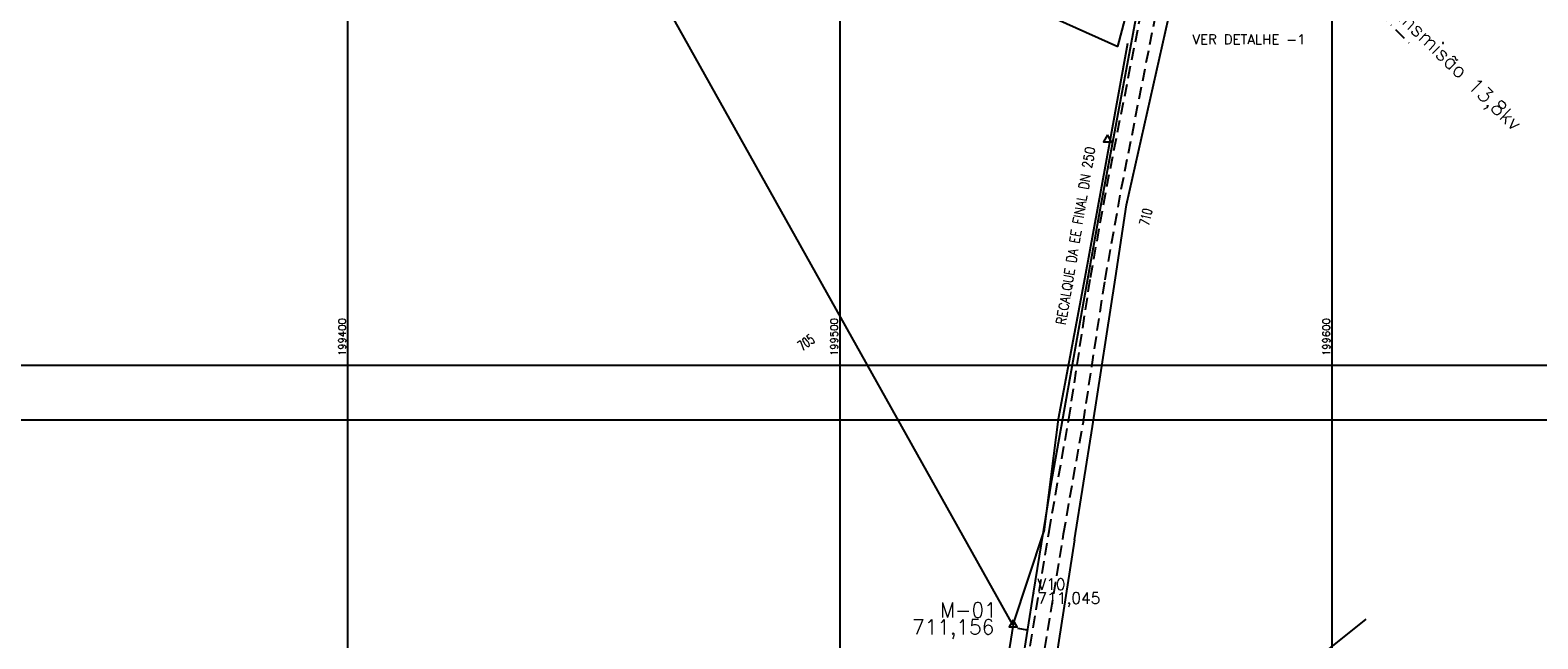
# Model space of a CAD drawing. Header units: millimetres. Extents: x 196436 to 199900, y 8705373 to 8708636.
# Tile 81 of 92: x 199335 to 199642, y 8707455 to 8707579. Entities that reach past the tile are written whole.
import ezdxf
from ezdxf.enums import TextEntityAlignment as Align

# ---------------------------------------------------------------- set-up
doc = ezdxf.new("R2010")
doc.units = ezdxf.units.MM
doc.header["$LTSCALE"] = 5
doc.linetypes.add('DASHDOT', pattern=[1, 0.5, -0.25, 0, -0.25])
doc.linetypes.add('DASHED', pattern=[0.75, 0.5, -0.25])
for name, color, linetype in [('CERCA', 3, 'CERCA_LINE'), ('ELE_TX_GERAL', 2, 'Continuous'), ('EST_20', 2, 'Continuous'), ('ESTACAO', 4, 'Continuous'), ('ESTRADA_BARRO', 9, 'DASHED'), ('LINHA_RECAL', 6, 'Continuous'), ('LINHA_TRANS', 4, 'DASHDOT'), ('MALHA', 9, 'Continuous'), ('REDE', 22, 'Continuous'), ('TEXTO', 2, 'Continuous'), ('TEXTO$CURVA', 2, 'Continuous'), ('TXT_COORD', 3, 'Continuous'), ('TXT_ESTACAO', 2, 'Continuous'), ('TXT_ESTCOTA', 2, 'Continuous'), ('Vp', 2, 'Continuous')]:
    doc.layers.add(name, color=color, linetype=linetype)
doc.styles.add('GEOSIS', font='ROMANS.SHX')
doc.styles.add('ROMANS', font='romans.shx', dxfattribs={"width": 0.85})
doc.linetypes.add('CERCA_LINE', pattern='A,0.5,-0.2,["X",Standard,S=0.1,R=0,X=-0.1,Y=-0.05],-0.25', length=0.95)

# ---------------------------------------------------------------- blocks, each defined once
blk = doc.blocks.new('20')
at = {"layer": 'EST_20'}
blk.add_line((0, 0), (0, 2), dxfattribs=at)

msp = doc.modelspace()

# ---------------------------------------------------------------- linework, layer by layer
at = {"layer": 'CERCA', "color": 7, "ltscale": 2}
for p, q in [((199556.52, 8707575.905), (199629.982, 8707853.205)), ((199160.458, 8707754.352), (199556.52, 8707575.905))]:
    msp.add_line(p, q, dxfattribs=at)
at = {"layer": 'CERCA', "color": 7}
for p, q in [((199558.486, 8707576.548), (199554.976, 8707557.087)), ((199554.976, 8707557.087), (199549.794, 8707528.974))]:
    msp.add_line(p, q, dxfattribs=at)
at = {"layer": 'CERCA', "color": 7, "ltscale": 2}
msp.add_lwpolyline([(199535.183, 8707458.353), (199335.38, 8707815.673), (199316.526, 8707803.678)], dxfattribs=at)
at = {"layer": 'CERCA', "color": 7}
for points in [[(199558.261, 8707543.747), (199569.282, 8707592.602), (199578.448, 8707632.257), (199605.013, 8707728.74), (199619.444, 8707780.595)], [(199556.06, 8707528.858), (199558.261, 8707543.747)], [(199549.794, 8707528.974), (199544.385, 8707500.175), (199541.505, 8707477.264), (199541.505, 8707477.264)], [(199547.723, 8707475.64), (199551.374, 8707498.663), (199556.06, 8707528.858)], [(199535.23, 8707458.413), (199541.505, 8707477.264)], [(199547.723, 8707475.64), (199536.391, 8707402.861), (199606.977, 8707459.516)], [(199535.23, 8707458.413), (199524.089, 8707388.234), (199488.609, 8707365.837), (199384.264, 8707302.285), (199344.355, 8707281.382), (199248.798, 8707232.352)]]:
    msp.add_lwpolyline(points, dxfattribs=at)
at = {"layer": 'ESTACAO', "color": 7}
msp.add_point((199539.371, 8707464.742, 711.045), dxfattribs=at)
at = {"layer": 'ESTRADA_BARRO', "color": 7}
for p, q in [((199554.278, 8707547.443), (199563.776, 8707595.586)), ((199557.226, 8707546.888), (199566.706, 8707594.938)), ((199550.965, 8707528.989), (199554.278, 8707547.443)), ((199553.925, 8707528.497), (199557.226, 8707546.888)), ((199546.556, 8707500.123), (199550.965, 8707528.989)), ((199549.516, 8707499.636), (199553.925, 8707528.497)), ((199542.532, 8707477.327), (199546.556, 8707500.123)), ((199545.49, 8707476.825), (199549.516, 8707499.636)), ((199535.7, 8707435.484), (199542.532, 8707477.327)), ((199538.661, 8707435.001), (199545.49, 8707476.825))]:
    msp.add_line(p, q, dxfattribs=at)
at = {"layer": 'LINHA_RECAL', "color": 7}
msp.add_lwpolyline([(199000, 8707088.245), (199000.571, 8707088.22), (199039.374, 8707097.894), (199088.059, 8707123.486), (199179.076, 8707187.139), (199350.335, 8707277.958), (199489.56, 8707356.837), (199526.737, 8707384.241), (199539.368, 8707464.745)], dxfattribs=at)
at = {"layer": 'LINHA_TRANS', "color": 7}
msp.add_lwpolyline([(199281.954, 8707911.943), (199615.687, 8707576.643), (199615.687, 8707576.643)], dxfattribs=at)
at = {"layer": 'MALHA', "color": 7}
for p, q in [((199400, 8708300), (199400, 8706900)), ((199400, 8708300), (199400, 8706900)), ((199500, 8708300), (199500, 8706900)), ((199500, 8708300), (199500, 8706900)), ((199600, 8708300), (199600, 8706900)), ((199600, 8708300), (199600, 8706900)), ((199000, 8707500), (199900, 8707500)), ((199000, 8707500), (199900, 8707500))]:
    msp.add_line(p, q, dxfattribs=at)
at = {"layer": 'REDE', "color": 7}
msp.add_lwpolyline([(198633.3, 8707060.151), (198633.818, 8707059.633), (198692.175, 8707069.245), (198892.622, 8707092.876), (199000.571, 8707088.22), (199039.374, 8707097.894), (199088.059, 8707123.486), (199179.076, 8707187.139), (199350.335, 8707277.958), (199489.56, 8707356.837), (199526.737, 8707384.241), (199539.368, 8707464.745), (199543.124, 8707487.748), (199553.064, 8707543.49), (199562.79, 8707595.634), (199564.724, 8707603.473), (199534.127, 8707638.367)], dxfattribs=at)
at = {"layer": 'TXT_COORD', "color": 7}
for points in [[(199554.414, 8707557.956), (199553.611, 8707556.566), (199555.216, 8707556.566)], [(199535.23, 8707459.34), (199534.427, 8707457.95), (199536.032, 8707457.95)]]:
    msp.add_lwpolyline(points, close=True, dxfattribs=at)
at = {"layer": 'Vp'}
msp.add_lwpolyline([(199147.166, 8708065.042), (199775.174, 8708065.042), (199775.174, 8707511.042), (199147.166, 8707511.042)], close=True, dxfattribs=at)

# ---------------------------------------------------------------- block references
at = {"layer": 'ESTRADA_BARRO', "color": 7, "rotation": 81.08259381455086}
msp.add_blockref('20', (199538.193, 8707457.25), dxfattribs=at)

# ---------------------------------------------------------------- texts
at = {"layer": 'ELE_TX_GERAL', "lineweight": -3, "style": 'ROMANS'}
msp.add_text('VER DETALHE -1', height=2, rotation=360, dxfattribs=at).set_placement((199571.681, 8707576.372))
at = {"layer": 'TEXTO', "color": 7, "style": 'GEOSIS'}
msp.add_text('Linha de Transmisão 13,8kv', height=3, rotation=315.78881, dxfattribs=at).set_placement((199595.073, 8707597.94, -704), align=Align.BOTTOM_LEFT)
at = {"layer": 'TEXTO', "color": 7, "style": 'ROMANS', "width": 0.85}
msp.add_text('RECALQUE DA EE FINAL DN 250', height=2, rotation=80.54617, dxfattribs=at).set_placement((199549.516, 8707537.185, 709), align=Align.BOTTOM_CENTER)
at = {"layer": 'TEXTO', "color": 7, "style": 'GEOSIS'}
for s, p in [('M-01', (199520.357, 8707458.949, -3)), ('711,156', (199514.702, 8707455.5, -3))]:
    msp.add_text(s, height=3, dxfattribs=at).set_placement(p, align=Align.BOTTOM_LEFT)
at = {"layer": 'TEXTO$CURVA', "color": 7, "style": 'GEOSIS', "width": 0.65}
for s, rotation, p in [('710', 77.0576, (199563.787, 8707540.907, 355)), ('705', 35.2042, (199494.084, 8707514.458, 352.5))]:
    msp.add_text(s, height=2, rotation=rotation, dxfattribs=at).set_placement(p, align=Align.BOTTOM_CENTER)
at = {"layer": 'TXT_COORD', "color": 7, "style": 'GEOSIS'}
for s, p in [('199400', (199400.084, 8707520.684)), ('199500', (199500.084, 8707520.684)), ('199600', (199600.084, 8707520.684))]:
    msp.add_text(s, height=1.5, rotation=90, dxfattribs=at).set_placement(p, align=Align.BOTTOM_RIGHT)
at = {"layer": 'TXT_ESTACAO', "color": 7, "style": 'GEOSIS'}
msp.add_text('V10', height=2.3, dxfattribs=at).set_placement((199540.168, 8707464.741), align=Align.BOTTOM_LEFT)
at = {"layer": 'TXT_ESTCOTA', "color": 7, "style": 'GEOSIS'}
msp.add_text('711,045', height=2.3, dxfattribs=at).set_placement((199540.156, 8707461.941), align=Align.BOTTOM_LEFT)

doc.saveas('drawing.dxf')
